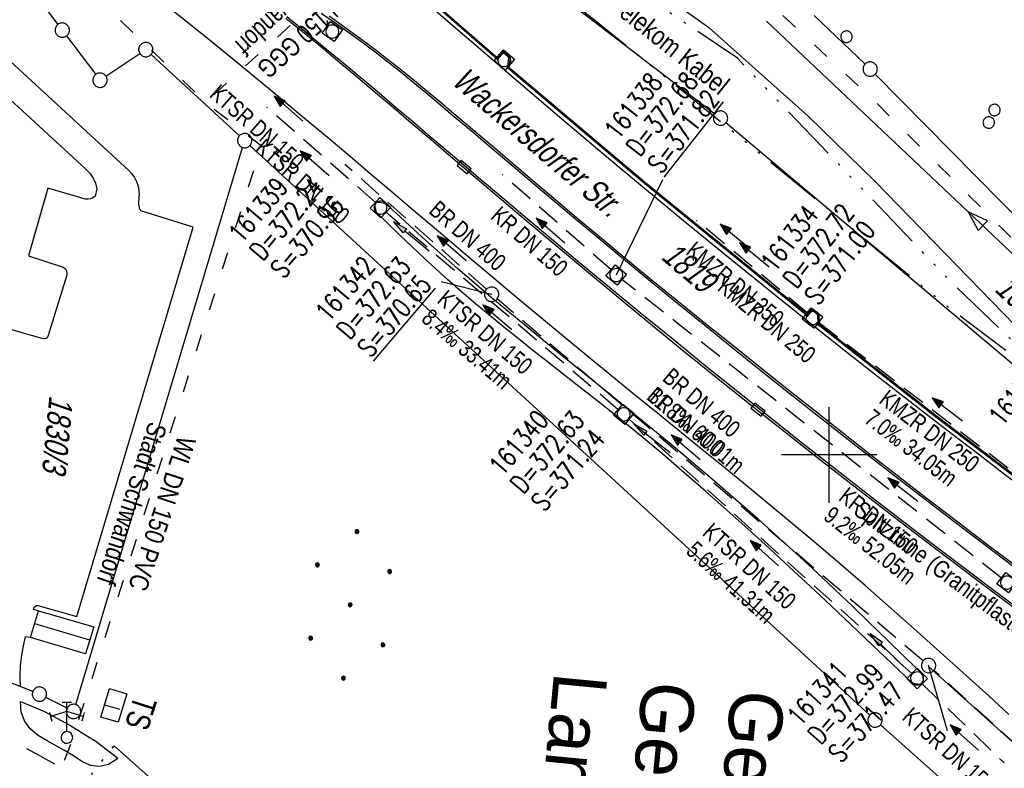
# Model space of a CAD drawing. Extents: x 510932 to 511602, y 463659 to 464636.
# Tile 15 of 81: x 511015 to 511118, y 464167 to 464246. Entities that reach past the tile are written whole.
import ezdxf
from ezdxf.enums import TextEntityAlignment as Align

# ---------------------------------------------------------------- set-up
doc = ezdxf.new("R2010")
doc.units = 0
doc.header["$LTSCALE"] = 10
doc.header["$MEASUREMENT"] = 0
for name, pattern in [('ACAD_ISO03W100', [30, 12, -18]), ('ACAD_ISO14W100', [25.5, 12, -3, 0.5, -3, 0.5, -3, 0.5, -3]), ('AUSGEZOGEN', [0]), ('LT00', [0]), ('STRICHLINIE2', [0.375, 0.25, -0.125])]:
    doc.linetypes.add(name, pattern=pattern)
doc.layers.get('0').update_dxf_attribs({"linetype": 'LT00'})
for name, color, linetype in [('--EK_FBR', 1, 'LT00'), ('--EK_Halt-Pfeil', 4, 'LT00'), ('--EK_Haltung', 7, 'STRICHLINIE2'), ('--EK_Haltung-Text', 140, 'LT00'), ('--EK_Schacht-Text', 5, 'LT00'), ('--EL_Halt-Pfeil', 4, 'LT00'), ('--EL_Haltung', 182, 'STRICHLINIE2'), ('--EL_Haltung-Text', 182, 'LT00'), ('ABWASSERLTG', 24, 'LT00'), ('ABWASSERLTG_FLIEßPF', 26, 'Continuous'), ('DFK_BEB_SCHR', 254, 'LT00'), ('DFK_BEBAUUNG', 250, 'LT00'), ('DFK_BES-NAME', 255, 'LT00'), ('DFK_FLUR_NR', 250, 'LT00'), ('DFK_GZPKT', 250, 'LT00'), ('DFK_KATASTER', 250, 'LT00'), ('DFK_NUTZUNG', 250, 'LT00'), ('DFK_TOPO-ANL', 252, 'LT00'), ('DFK_TOPO-SYM', 252, 'LT00'), ('DFK_VERMPKT', 252, 'LT00'), ('GRENZNAME_A', 250, 'Continuous'), ('PFEIL', 140, 'AUSGEZOGEN'), ('RINNE_TEXT', 11, 'Continuous'), ('TELEKOM', 210, 'ACAD_ISO14W100'), ('TELEKOM_TEXT', 210, 'Continuous'), ('V104_AFBR_BAB', 250, 'LT00'), ('V104_B_FBR_P', 250, 'LT00'), ('V104_GRABEN', 250, 'LT00'), ('V104_H_BORD', 8, 'LT00'), ('V104_KA_MULD', 182, 'LT00'), ('V104_KA_PRUF', 182, 'LT00'), ('V104_RASTER', 250, 'LT00'), ('V104_RINNE', 182, 'LT00'), ('V104_SINKK', 182, 'LT00'), ('WASSERLTG', 130, 'ACAD_ISO03W100'), ('WASSERLTG_TEXT', 130, 'Continuous')]:
    doc.layers.add(name, color=color, linetype=linetype)
doc.styles.add('Arial', font='ARIAL.TTF')
doc.styles.add('Haltungsbeschriftung', font='ARIAL.TTF', dxfattribs={"width": 0.75})
doc.styles.add('schachtbeschriftung', font='romans.shx', dxfattribs={"width": 0.75, "height": 2})
doc.styles.get("Standard").update_dxf_attribs({"font": 'ARIAL.TTF'})
doc.styles.add('UNIR-H', font='unir_h.shx', dxfattribs={"width": 0.8})
doc.styles.add('Versorgungsltg', font='ARIAL.TTF', dxfattribs={"width": 0.8, "height": 2})

# ---------------------------------------------------------------- blocks, each defined once
blk = doc.blocks.new('SYMB7010')
at = {"color": 0, "linetype": 'ByBlock'}
for points in [[(-0.031408, 0.499213), (-0.093728, 0.49134), (-0.15457, 0.475719), (-0.212975, 0.452595), (-0.268021, 0.422333), (-0.31884, 0.385411), (-0.36463, 0.342411), (-0.40467, 0.29401), (-0.438329, 0.240973), (-0.465074, 0.184136), (-0.484486, 0.124395), (-0.496256, 0.062692), (-0.5002, 0)], [(-0.5002, 0), (-0.496256, -0.062692), (-0.484486, -0.124395), (-0.465075, -0.184136), (-0.438329, -0.240973), (-0.404671, -0.29401), (-0.36463, -0.342411), (-0.31884, -0.385411), (-0.268021, -0.422333), (-0.212975, -0.452595), (-0.154571, -0.475719), (-0.093728, -0.49134), (-0.031408, -0.499213), (0.031408, -0.499213)], [(0.5002, 0), (0.496256, 0.062692), (0.484485, 0.124395), (0.465074, 0.184136), (0.438329, 0.240973), (0.40467, 0.29401), (0.36463, 0.342411), (0.31884, 0.385411), (0.268021, 0.422333), (0.212975, 0.452595), (0.15457, 0.475719), (0.093728, 0.49134), (0.031408, 0.499213), (-0.031408, 0.499213)], [(0.031408, -0.499213), (0.093728, -0.491341), (0.15457, -0.475719), (0.212975, -0.452595), (0.268021, -0.422333), (0.31884, -0.385411), (0.36463, -0.342411), (0.404671, -0.294011), (0.438329, -0.240974), (0.465075, -0.184136), (0.484486, -0.124395), (0.496256, -0.062692), (0.500201, 0)]]:
    blk.add_lwpolyline(points, dxfattribs=at)
blk = doc.blocks.new('SYMB7313')
at = {"color": 0, "linetype": 'ByBlock'}
for p, q in [((-0.05, 0.37), (0, 0.37)), ((0, 0.37), (0.05, 0.37)), ((0, 0.27), (-0.17, 0.22)), ((0.17, 0.22), (0, 0.27))]:
    blk.add_line(p, q, dxfattribs=at)
for points in [[(0, 0.061), (0, 0.27), (0, 0.37)], [(-0.18, 0.26), (-0.17, 0.22), (-0.158, 0.17)], [(0.18, 0.26), (0.17, 0.22), (0.158, 0.17)], [(0.061, 0), (0.056881, 0.022036), (0.04508, 0.041095), (0.02719, 0.054605), (0.005628, 0.06074), (-0.016693, 0.058671), (-0.036761, 0.048679), (-0.051863, 0.032112), (-0.059961, 0.011209), (-0.059961, -0.011209)], [(0.005628, -0.06074), (0.02719, -0.054605), (0.04508, -0.041095), (0.056881, -0.022036), (0.061, 0)], [(-0.059961, -0.011209), (-0.051863, -0.032112), (-0.036761, -0.048679), (-0.016693, -0.058671), (0.005628, -0.06074)]]:
    blk.add_lwpolyline(points, dxfattribs=at)
blk = doc.blocks.new('ABWASSER-FLIEßPF')
at = {"layer": 'ABWASSERLTG_FLIEßPF'}
for p, q in [((0, 0), (-2.11, 0.7)), ((-2.11, 0.7), (-2.11, -0.7)), ((-2.11, -0.7), (0, 0))]:
    blk.add_line(p, q, dxfattribs=at)
blk = doc.blocks.new('Ackerland7')
at = {"layer": 'DFK_NUTZUNG', "color": 0, "linetype": 'ByBlock'}
for p, q in [((-4, 3.93), (-4, 3.67)), ((-3.95, 3.63), (-3.95, 3.97)), ((-3.9, 3.99), (-3.9, 3.61)), ((-3.85, 3.6), (-3.85, 4)), ((-3.8, 3.99), (-3.8, 3.61)), ((-3.75, 3.63), (-3.75, 3.97)), ((-3.7, 3.93), (-3.7, 3.67)), ((-3.65, 3.8), (-3.65, 3.8)), ((3.7, 3.93), (3.7, 3.67)), ((3.75, 3.63), (3.75, 3.97)), ((3.8, 3.99), (3.8, 3.61)), ((3.85, 3.6), (3.85, 4)), ((3.9, 3.99), (3.9, 3.61)), ((3.95, 3.63), (3.95, 3.97)), ((4, 3.93), (4, 3.67)), ((4.05, 3.8), (4.05, 3.8)), ((-7.85, 0.13), (-7.85, -0.13)), ((-7.8, -0.17), (-7.8, 0.17)), ((-7.75, 0.19), (-7.75, -0.19)), ((-7.7, -0.2), (-7.7, 0.2)), ((-7.65, 0.19), (-7.65, -0.19)), ((-7.6, -0.17), (-7.6, 0.17)), ((-7.55, 0.13), (-7.55, -0.13)), ((-7.5, 0), (-7.5, 0)), ((-0.15, 0.13), (-0.15, -0.13)), ((-0.1, -0.17), (-0.1, 0.17)), ((-0.05, 0.19), (-0.05, -0.19)), ((0, -0.2), (0, 0.2)), ((0.05, 0.19), (0.05, -0.19)), ((0.1, -0.17), (0.1, 0.17)), ((0.15, 0.13), (0.15, -0.13)), ((0.2, 0), (0.2, 0)), ((7.55, 0.13), (7.55, -0.13)), ((7.6, -0.17), (7.6, 0.17)), ((7.65, 0.19), (7.65, -0.19)), ((7.7, -0.2), (7.7, 0.2)), ((7.75, 0.19), (7.75, -0.19)), ((7.8, -0.17), (7.8, 0.17)), ((7.85, 0.13), (7.85, -0.13)), ((7.9, 0), (7.9, 0)), ((-4, -3.67), (-4, -3.93)), ((-3.95, -3.97), (-3.95, -3.63)), ((-3.9, -3.61), (-3.9, -3.99)), ((-3.85, -4), (-3.85, -3.6)), ((-3.8, -3.61), (-3.8, -3.99)), ((-3.75, -3.97), (-3.75, -3.63)), ((-3.7, -3.67), (-3.7, -3.93)), ((-3.65, -3.8), (-3.65, -3.8)), ((3.7, -3.67), (3.7, -3.93)), ((3.75, -3.97), (3.75, -3.63)), ((3.8, -3.61), (3.8, -3.99)), ((3.85, -4), (3.85, -3.6)), ((3.9, -3.61), (3.9, -3.99)), ((3.95, -3.97), (3.95, -3.63)), ((4, -3.67), (4, -3.93)), ((4.05, -3.8), (4.05, -3.8))]:
    blk.add_line(p, q, dxfattribs=at)
for points in [[(-3.65, 3.8), (-3.67, 3.89), (-3.73, 3.96), (-3.81, 3.99), (-3.89, 3.99), (-3.97, 3.96), (-4.03, 3.89), (-4.05, 3.8), (-4.03, 3.71), (-3.97, 3.64), (-3.89, 3.6), (-3.81, 3.6), (-3.73, 3.64), (-3.67, 3.71), (-3.65, 3.8)], [(4.05, 3.8), (4.03, 3.89), (3.97, 3.96), (3.89, 3.99), (3.81, 3.99), (3.73, 3.96), (3.67, 3.89), (3.65, 3.8), (3.67, 3.71), (3.73, 3.64), (3.81, 3.61), (3.89, 3.61), (3.97, 3.64), (4.03, 3.71), (4.05, 3.8)], [(-7.5, 0), (-7.52, 0.09), (-7.58, 0.16), (-7.66, 0.19), (-7.74, 0.19), (-7.82, 0.16), (-7.88, 0.09), (-7.9, 0)], [(0.2, 0), (0.18, 0.09), (0.12, 0.16), (0.04, 0.19), (-0.04, 0.19), (-0.12, 0.16), (-0.18, 0.09), (-0.2, 0)], [(-0.2, 0), (-0.18, -0.09), (-0.12, -0.16), (-0.04, -0.19), (0.04, -0.19), (0.12, -0.16), (0.18, -0.09), (0.2, 0)], [(7.9, 0), (7.88, 0.09), (7.82, 0.16), (7.74, 0.19), (7.66, 0.19), (7.58, 0.16), (7.52, 0.09), (7.5, 0)], [(7.5, 0), (7.52, -0.09), (7.58, -0.16), (7.66, -0.19), (7.74, -0.19), (7.82, -0.16), (7.88, -0.09), (7.9, 0)], [(-7.9, 0), (-7.88, -0.09), (-7.82, -0.16), (-7.74, -0.19), (-7.66, -0.19), (-7.58, -0.16), (-7.52, -0.09), (-7.5, 0)], [(-3.65, -3.8), (-3.67, -3.71), (-3.73, -3.64), (-3.81, -3.61), (-3.89, -3.61), (-3.97, -3.64), (-4.03, -3.71), (-4.05, -3.8), (-4.03, -3.89), (-3.97, -3.96), (-3.89, -3.99), (-3.81, -3.99), (-3.73, -3.96), (-3.67, -3.89), (-3.65, -3.8)], [(4.05, -3.8), (4.03, -3.71), (3.97, -3.64), (3.89, -3.61), (3.81, -3.61), (3.73, -3.64), (3.67, -3.71), (3.65, -3.8), (3.67, -3.89), (3.73, -3.96), (3.81, -3.99), (3.89, -3.99), (3.97, -3.96), (4.03, -3.89), (4.05, -3.8)]]:
    blk.add_lwpolyline(points, dxfattribs=at)
blk = doc.blocks.new('Pfreil3')
at = {"layer": 'PFEIL'}
blk.add_hatch(color=256, dxfattribs=at).paths.add_polyline_path([(-1.55, 0.27), (-1.55, -0.27), (0, 0)])
for p, q in [((-1.55, 0), (-4.83, 0)), ((-1.55, -0.27), (-1.55, 0.27)), ((-1.55, 0.27), (0, 0)), ((0, 0), (-1.55, -0.27))]:
    blk.add_line(p, q, dxfattribs=at)
blk = doc.blocks.new('SYMB0003')
at = {"color": 0, "linetype": 'ByBlock'}
for p, q in [((-0.015712, 0), (0.010166, 0.012015)), ((0, -0.021257), (-0.015712, 0)), ((0.010166, 0.012015), (0, -0.021257))]:
    blk.add_line(p, q, dxfattribs=at)
for points in [[(-0.031395, 0.499013), (-0.093691, 0.491144), (-0.154509, 0.475528), (-0.21289, 0.452414), (-0.267913, 0.422164), (-0.318712, 0.385257), (-0.364484, 0.342274), (-0.404509, 0.293893), (-0.438154, 0.240877), (-0.464888, 0.184062), (-0.484292, 0.124345), (-0.496058, 0.062667), (-0.5, 0)], [(-0.5, 0), (-0.496058, -0.062667), (-0.484292, -0.124345), (-0.464888, -0.184062), (-0.438154, -0.240877), (-0.404509, -0.293893), (-0.364485, -0.342274), (-0.318712, -0.385257), (-0.267914, -0.422164), (-0.21289, -0.452414), (-0.154509, -0.475529), (-0.093691, -0.491144), (-0.031395, -0.499014), (0.031395, -0.499014)], [(0.5, 0), (0.496057, 0.062667), (0.484292, 0.124345), (0.464888, 0.184062), (0.438153, 0.240877), (0.404509, 0.293893), (0.364484, 0.342274), (0.318712, 0.385257), (0.267913, 0.422164), (0.21289, 0.452414), (0.154509, 0.475528), (0.093691, 0.491144), (0.031395, 0.499013), (-0.031395, 0.499013)], [(0.031395, -0.499014), (0.093691, -0.491144), (0.154509, -0.475529), (0.21289, -0.452414), (0.267914, -0.422164), (0.318712, -0.385257), (0.364485, -0.342274), (0.404509, -0.293893), (0.438154, -0.240877), (0.464889, -0.184062), (0.484292, -0.124345), (0.496058, -0.062667), (0.5, 0)]]:
    blk.add_lwpolyline(points, dxfattribs=at)
blk = doc.blocks.new('SYMB0011')
at = {"color": 0, "linetype": 'ByBlock'}
for p, q in [((0.5, 0), (-0.5, 0)), ((0, 0.5), (0, -0.5))]:
    blk.add_line(p, q, dxfattribs=at)
blk = doc.blocks.new('SYMB0652')
at = {"color": 0, "linetype": 'ByBlock'}
blk.add_lwpolyline([(-0.15, -0.075), (0.15, -0.075), (0.15, 0.075), (-0.15, 0.075), (-0.15, -0.075)], dxfattribs=at)
blk = doc.blocks.new('SYMB1210')
at = {"color": 0, "linetype": 'ByBlock'}
blk.add_line((0.018815, -0.179014), (0.055623, -0.17119), dxfattribs=at)
for points in [[(-0.2, -0.2), (-0.2, 0.2), (0.2, 0.2), (0.2, -0.2), (-0.2, -0.2)], [(0.018815, 0.179014), (-0.018815, 0.179014), (-0.055623, 0.17119), (-0.09, 0.155885), (-0.120444, 0.133766), (-0.145623, 0.105801), (-0.164438, 0.073213), (-0.176067, 0.037424), (-0.18, 0)], [(-0.18, 0), (-0.176067, -0.037424), (-0.164438, -0.073213), (-0.145623, -0.105801), (-0.120444, -0.133766), (-0.09, -0.155885), (-0.055623, -0.17119), (-0.018815, -0.179014), (0.018815, -0.179014)], [(0.18, 0), (0.176067, 0.037424), (0.164438, 0.073213), (0.145623, 0.105801), (0.120444, 0.133766), (0.09, 0.155885), (0.055623, 0.17119), (0.018815, 0.179014)], [(0.055623, -0.17119), (0.09, -0.155885), (0.120444, -0.133766), (0.145623, -0.105801), (0.164438, -0.073213), (0.176067, -0.037424), (0.18, 0)]]:
    blk.add_lwpolyline(points, dxfattribs=at)
blk = doc.blocks.new('SYMB0070')
at = {"color": 0, "linetype": 'ByBlock'}
for p, q in [((-0.5, 0), (0.2, 0)), ((0.5, 0), (0.2, 0.1)), ((0.2, 0.1), (0.2, 0)), ((0.468, 0), (0.21, 0.086)), ((0.21, 0.086), (0.21, -0.086)), ((0.21, -0.086), (0.468, 0)), ((0.22, -0.072), (0.437, 0)), ((0.23, -0.058), (0.405, 0)), ((0.24, -0.045), (0.374, 0)), ((0.342, 0), (0.25, 0.031)), ((0.25, 0.031), (0.25, -0.031)), ((0.25, -0.031), (0.342, 0)), ((0.26, -0.017), (0.31, 0)), ((0.27, -0.003), (0.279, 0))]:
    blk.add_line(p, q, dxfattribs=at)
for points in [[(0.2, 0), (0.2, -0.1), (0.5, 0)], [(0.437, 0), (0.22, 0.072), (0.22, -0.072)], [(0.405, 0), (0.23, 0.058), (0.23, -0.058)], [(0.374, 0), (0.24, 0.045), (0.24, -0.045)], [(0.31, 0), (0.26, 0.017), (0.26, -0.017)], [(0.279, 0), (0.27, 0.003), (0.27, -0.003)]]:
    blk.add_lwpolyline(points, dxfattribs=at)

msp = doc.modelspace()

# ---------------------------------------------------------------- linework, layer by layer
at = {"layer": '--EK_FBR'}
msp.add_lwpolyline([(511118.82, 464172.85), (511116.74, 464174.76), (511114.65, 464176.66), (511111.95, 464179.1), (511109.23, 464181.53), (511106.51, 464183.95), (511103.76, 464186.34), (511101.01, 464188.72), (511098.23, 464191.08), (511095.96, 464192.98), (511093.69, 464194.87), (511091.41, 464196.74), (511089.12, 464198.61), (511086.82, 464200.47), (511084.53, 464202.33), (511082.23, 464204.19), (511079.94, 464206.06), (511073.99, 464210.93), (511068.06, 464215.83), (511062.17, 464220.77), (511060.21, 464222.44), (511058.24, 464224.1), (511056.28, 464225.76), (511054.32, 464227.43), (511051.96, 464229.43), (511049.6, 464231.42), (511047.24, 464233.41), (511044.87, 464235.39), (511042.5, 464237.37), (511040.12, 464239.33), (511037.73, 464241.29), (511035.26, 464243.29), (511032.78, 464245.28), (511030.3, 464247.26)], dxfattribs=at)
at = {"layer": '--EK_Haltung'}
for p, q in [((511052.5, 464226.43), (511041.14, 464236.36)), ((511064.14, 464217.36), (511049.3, 464230.4)), ((511077.17, 464219.38), (511065.82, 464229.31)), ((511077.93, 464204.74), (511053.6, 464225.39)), ((511097.71, 464214.88), (511086.12, 464224.53)), ((511118.04, 464187.12), (511078.3, 464218.36)), ((511109.84, 464178.46), (511065.24, 464216.33)), ((511124.67, 464194.05), (511098.86, 464213.88)), ((511108.65, 464177.13), (511079.06, 464203.76)), ((511142.16, 464149.35), (511110.97, 464177.47)), ((511109.73, 464176.06), (511118.34, 464167.78))]:
    msp.add_line(p, q, dxfattribs=at)
at = {"layer": '--EK_Schacht-Text', "flags": 128}
for points in [[(511082.57, 464228.8), (511077.71, 464218.82)], [(511059.38, 464218.16), (511064.67, 464216.81)], [(511112.38, 464171.14), (511110.41, 464177.97)]]:
    msp.add_lwpolyline(points, dxfattribs=at)
at = {"layer": '--EL_Haltung'}
for p, q in [((511052.5, 464226.43), (511041.14, 464236.36)), ((511064.14, 464217.36), (511049.3, 464230.4)), ((511077.17, 464219.38), (511065.82, 464229.31)), ((511077.93, 464204.74), (511053.6, 464225.39)), ((511097.71, 464214.88), (511086.12, 464224.53)), ((511118.04, 464187.12), (511078.3, 464218.36)), ((511109.84, 464178.46), (511065.24, 464216.33)), ((511124.67, 464194.05), (511098.86, 464213.88)), ((511108.65, 464177.13), (511079.06, 464203.76)), ((511142.16, 464149.35), (511110.97, 464177.47)), ((511109.73, 464176.06), (511118.34, 464167.78))]:
    msp.add_line(p, q, dxfattribs=at)
at = {"layer": 'ABWASSERLTG'}
for points in [[(511093.43, 464245.4), (511135.66, 464205.48), (511181.34, 464169.02), (511220.08, 464144.16), (511239.85, 464131.33)], [(511154.81, 464131.38), (511142.71, 464148.85), (511110.37, 464177.92)]]:
    msp.add_lwpolyline(points, dxfattribs=at)
at = {"layer": 'DFK_BEB_SCHR'}
for p, q in [((511022.59, 464180.63), (511016.84, 464182.34)), ((511024.15, 464173.87), (511025.71, 464173.4))]:
    msp.add_line(p, q, dxfattribs=at)
at = {"layer": 'DFK_BEBAUUNG'}
for points in [[(511022.15, 464179.19), (511016.41, 464180.89), (511017.24, 464183.71), (511023.01, 464182.01), (511022.15, 464179.19)], [(511024.66, 464175.56), (511026.47, 464175.02), (511025.57, 464172.04), (511023.76, 464172.58), (511024.66, 464175.56)]]:
    msp.add_lwpolyline(points, dxfattribs=at)
at = {"layer": 'DFK_KATASTER'}
for p, q in [((511040.95, 464271.72), (511088.03, 464235.7)), ((511015.91, 464249.52), (511019.27, 464245.05)), ((511098.43, 464245.97), (511103.76, 464240.89)), ((511020.17, 464243.85), (511023.22, 464239.81)), ((511024.29, 464239.63), (511027.84, 464241.99)), ((511038.27, 464233.4), (511029.01, 464241.9)), ((511104.83, 464239.84), (511125.89, 464218.48)), ((511139.31, 464192.58), (511089.2, 464234.76)), ((511021.13, 464173.89), (511038.6, 464232.17)), ((511039.37, 464232.38), (511104.26, 464172.78)), ((511016.63, 464175.26), (511014.34, 464176.18)), ((511020.24, 464173.51), (511018, 464174.64)), ((511105.37, 464171.77), (511124.45, 464154.85))]:
    msp.add_line(p, q, dxfattribs=at)
at = {"layer": 'DFK_TOPO-ANL'}
for p, q in [((511072.51, 464255.35), (511087.4, 464244.74)), ((511026.7, 464229.75), (511009.99, 464245.12)), ((511087.4, 464244.74), (511097.79, 464235.44)), ((511010.95, 464240.22), (511022.16, 464229.92)), ((511104.79, 464228.65), (511097.79, 464235.44)), ((511121.07, 464211.89), (511104.79, 464228.65)), ((511018.21, 464227.91), (511016.17, 464220.82)), ((511022.15, 464226.78), (511018.21, 464227.91)), ((511023.34, 464227.85), (511023.15, 464227.08)), ((511027.73, 464226.09), (511027.78, 464227.15)), ((511027.73, 464226.09), (511027.77, 464225.83)), ((511033.44, 464223.84), (511027.95, 464225.55)), ((511021.24, 464183.11), (511033.44, 464223.84)), ((511016.17, 464220.82), (511019.81, 464219.65)), ((511020.15, 464218.7), (511018.26, 464212.5)), ((511017.62, 464212.18), (511013.32, 464213.39)), ((511017.16, 464184.27), (511021.24, 464183.11)), ((511017.24, 464183.71), (511016.71, 464183.83)), ((511016.41, 464180.89), (511015.88, 464180.98)), ((511015.43, 464173.14), (511015.35, 464174.2)), ((511015.35, 464174.2), (511017.87, 464173.15)), ((511015.78, 464172.19), (511015.43, 464173.14)), ((511017.87, 464173.15), (511020.51, 464171.72)), ((511016.36, 464171.34), (511015.78, 464172.19)), ((511017.19, 464170.67), (511016.36, 464171.34)), ((511020.51, 464171.72), (511023.09, 464170.13)), ((511018.15, 464170.09), (511017.19, 464170.67)), ((511019.94, 464169.09), (511018.15, 464170.09)), ((511025.52, 464168.24), (511023.09, 464170.13)), ((511020.9, 464168.53), (511019.94, 464169.09)), ((511021.77, 464167.94), (511020.9, 464168.53)), ((511022.68, 464167.52), (511021.77, 464167.94)), ((511025.52, 464168.24), (511024.56, 464167.62)), ((511023.63, 464167.41), (511022.68, 464167.52)), ((511024.56, 464167.62), (511023.63, 464167.41))]:
    msp.add_line(p, q, dxfattribs=at)
for points in [[(511022.16, 464229.92), (511022.61, 464229.48), (511022.96, 464228.97)], [(511026.7, 464229.75), (511027.01, 464229.4), (511027.28, 464229.02), (511027.49, 464228.6)], [(511022.96, 464228.97), (511023.2, 464228.43), (511023.34, 464227.85)], [(511027.49, 464228.6), (511027.65, 464228.13), (511027.75, 464227.64), (511027.78, 464227.15)], [(511022.66, 464226.79), (511022.41, 464226.75), (511022.15, 464226.78)], [(511023.15, 464227.08), (511022.93, 464226.9), (511022.66, 464226.79)], [(511027.77, 464225.83), (511027.84, 464225.68), (511027.95, 464225.55)], [(511019.81, 464219.65), (511019.96, 464219.55), (511020.08, 464219.42), (511020.16, 464219.26)], [(511020.16, 464219.26), (511020.21, 464219.07), (511020.2, 464218.88), (511020.15, 464218.7)], [(511018.04, 464212.19), (511017.9, 464212.14), (511017.76, 464212.14), (511017.62, 464212.18)], [(511018.26, 464212.5), (511018.22, 464212.38), (511018.14, 464212.27), (511018.04, 464212.19)], [(511016.84, 464184.11), (511016.93, 464184.19), (511017.04, 464184.24), (511017.16, 464184.27)], [(511016.71, 464183.83), (511016.75, 464183.98), (511016.84, 464184.11)], [(511015.48, 464179.07), (511015.65, 464180.03), (511015.88, 464180.98)], [(511015.36, 464175.77), (511015.32, 464176.87), (511015.36, 464177.97), (511015.48, 464179.07)]]:
    msp.add_lwpolyline(points, dxfattribs=at)
at = {"layer": 'TELEKOM', "ltscale": 0.05, "flags": 128}
for points in [[(511549.61, 464034.25), (511540.21, 464035.66), (511536.81, 464036.44), (511508.22, 464040.79), (511481.53, 464047.76), (511460.22, 464064.13), (511456.36, 464064.13), (511447.67, 464064.85), (511409.59, 464072.32), (511406.66, 464069.39), (511402.39, 464065.92), (511397.19, 464062.73), (511392.26, 464061.26), (511387.73, 464061.93), (511375.19, 464064.72), (511362.39, 464067.39), (511343.8, 464073.01), (511326.07, 464078.88), (511308.34, 464086.47), (511289.27, 464094.6), (511272.7, 464101.84), (511261.37, 464111.7), (511256.17, 464115.3), (511229.59, 464132.8), (511221.32, 464138.13), (511201.59, 464150.65), (511180.49, 464164.08), (511162.89, 464176.07), (511152.49, 464183.79), (511143.42, 464190.45), (511126.94, 464204.53), (511112.19, 464215.68), (511095.65, 464229.18), (511075.8, 464245.22), (511058.75, 464258.33), (511036.14, 464275.29), (511026.82, 464281.33), (511023.41, 464284.21), (511016.98, 464290.11), (511009.61, 464297.52), (511004.36, 464302.5), (510990.1, 464316.62)], [(511126.94, 464204.53), (511113.01, 464217.86), (511090.4, 464241.5), (511083.58, 464246.09), (511067.53, 464256.37), (511052.57, 464264.89), (511041, 464271.8)], [(510992.13, 464168.01), (510997.51, 464168.06), (511001.59, 464167.78), (511007.83, 464166.47), (511011.69, 464164.77), (511015.55, 464162.74), (511018.45, 464161.08), (511025.14, 464169.58), (511030.59, 464164.71), (511034.33, 464160.51), (511037.49, 464155.54), (511040.58, 464149.19), (511042.85, 464143.12), (511045.29, 464135.05), (511048.29, 464125.72), (511052.56, 464110.97), (511053.37, 464107.16), (511053.92, 464101.45), (511053.74, 464097.28), (511053.83, 464094.38), (511053.83, 464092.57), (511052.73, 464087.17), (511051.83, 464082.82), (511050.1, 464078.11), (511046.57, 464070.49), (511041.58, 464063.24), (511035.3, 464056.84), (511029.04, 464051.68), (511021.15, 464047.24), (511013.62, 464044.52), (511008.27, 464042.79), (511001.34, 464040.52), (510995.17, 464038.52), (510990.73, 464052.57)]]:
    msp.add_lwpolyline(points, dxfattribs=at)
at = {"layer": 'V104_AFBR_BAB', "color": 2}
msp.add_lwpolyline([(511118.82, 464172.85), (511116.74, 464174.76), (511114.65, 464176.66), (511111.95, 464179.1), (511109.23, 464181.53), (511106.51, 464183.95), (511103.76, 464186.34), (511101.01, 464188.72), (511098.23, 464191.08), (511095.96, 464192.98), (511093.69, 464194.87), (511091.41, 464196.74), (511089.12, 464198.61), (511086.82, 464200.47), (511084.53, 464202.33), (511082.23, 464204.19), (511079.94, 464206.06), (511073.99, 464210.93), (511068.06, 464215.83), (511062.17, 464220.77), (511060.21, 464222.44), (511058.24, 464224.1), (511056.28, 464225.76), (511054.32, 464227.43), (511051.96, 464229.43), (511049.6, 464231.42), (511047.24, 464233.41), (511044.87, 464235.39), (511042.5, 464237.37), (511040.12, 464239.33), (511037.73, 464241.29), (511035.26, 464243.29), (511032.78, 464245.28), (511030.3, 464247.26)], dxfattribs=at)
at = {"layer": 'V104_GRABEN'}
for points in [[(511052.61, 464225.36), (511052.54, 464225.68), (511052.49, 464225.98), (511052.49, 464226.22), (511052.57, 464226.38), (511052.74, 464226.45), (511052.98, 464226.44), (511053.27, 464226.37), (511053.58, 464226.28)], [(511109.74, 464177.09), (511107.92, 464178.86), (511106.1, 464180.64), (511104.28, 464182.41), (511102.45, 464184.17), (511100.61, 464185.92), (511098.76, 464187.66), (511096.9, 464189.38), (511094.7, 464191.38), (511092.49, 464193.36), (511090.25, 464195.32), (511088, 464197.26), (511085.74, 464199.18), (511083.46, 464201.09), (511081.17, 464202.99), (511078.87, 464204.87), (511077.08, 464206.32), (511075.29, 464207.77), (511073.5, 464209.21), (511071.71, 464210.66), (511069.92, 464212.11), (511068.14, 464213.57), (511066.36, 464215.03), (511064.59, 464216.51), (511062.84, 464218), (511061.1, 464219.5), (511059.58, 464220.84), (511058.07, 464222.19), (511056.57, 464223.55), (511055.08, 464224.92), (511053.58, 464226.28)], [(511108.74, 464176.13), (511106.6, 464178.16), (511104.46, 464180.19), (511102.32, 464182.22), (511100.17, 464184.24), (511098.02, 464186.26), (511095.86, 464188.26), (511093.68, 464190.27), (511091.49, 464192.26), (511089.29, 464194.24), (511087.07, 464196.2), (511084.84, 464198.14), (511082.59, 464200.07), (511080.32, 464201.97), (511078.02, 464203.84), (511076.52, 464205.04), (511075.02, 464206.24), (511073.5, 464207.42), (511071.99, 464208.61), (511070.47, 464209.79), (511068.96, 464210.98), (511067.46, 464212.17), (511065.96, 464213.38), (511064.47, 464214.59), (511062.99, 464215.82), (511061.53, 464217.06), (511060.08, 464218.33), (511058.82, 464219.47), (511057.56, 464220.63), (511056.31, 464221.8), (511055.07, 464222.98), (511053.84, 464224.17), (511052.61, 464225.36)], [(511109.74, 464177.09), (511109.81, 464176.78), (511109.86, 464176.49), (511109.86, 464176.25), (511109.79, 464176.09), (511109.66, 464176.02), (511109.48, 464176), (511109.25, 464176.02), (511109.01, 464176.07), (511108.74, 464176.13)]]:
    msp.add_lwpolyline(points, dxfattribs=at)
at = {"layer": 'V104_H_BORD'}
msp.add_lwpolyline([(511032.5, 464270.87), (511040.13, 464263.86), (511053.51, 464251.81), (511065.26, 464241.57), (511065.9, 464242.28), (511066.62, 464241.69), (511066.47, 464240.59), (511080.83, 464228.48), (511097.71, 464214.72), (511098.21, 464215.34), (511098.88, 464214.82), (511099, 464213.68), (511111.24, 464204.1), (511124.63, 464193.9)], dxfattribs=at)
at = {"layer": 'V104_RASTER'}
for p, q in [((511100, 464195), (511100, 464205)), ((511105, 464200), (511095, 464200))]:
    msp.add_line(p, q, dxfattribs=at)
at = {"layer": 'V104_RINNE'}
for points in [[(511065.3, 464241.37), (511053.44, 464251.68), (511040, 464263.76), (511032.38, 464270.77)], [(511046.82, 464246.23), (511048.26, 464245.24), (511049.68, 464244.24), (511051.08, 464243.22), (511052.47, 464242.18), (511053.82, 464241.14), (511055.15, 464240.08), (511056.47, 464239.01), (511057.78, 464237.93), (511059.08, 464236.84), (511060.38, 464235.74), (511062.56, 464233.9), (511064.74, 464232.05), (511066.92, 464230.2), (511069.1, 464228.35), (511071.29, 464226.51), (511073.48, 464224.67), (511075.67, 464222.84), (511078.48, 464220.51), (511081.31, 464218.18), (511084.14, 464215.87), (511086.98, 464213.57), (511089.83, 464211.28), (511092.68, 464208.99), (511096.11, 464206.27), (511099.54, 464203.55), (511102.98, 464200.85), (511106.44, 464198.16), (511109.9, 464195.48), (511113.06, 464193.07), (511116.23, 464190.66), (511119.41, 464188.27)], [(511120.67, 464196.24), (511118.23, 464198.08), (511115.8, 464199.93), (511113.37, 464201.78), (511110.95, 464203.64), (511107.85, 464206.04), (511104.76, 464208.45), (511101.68, 464210.87), (511098.6, 464213.31), (511094.03, 464216.96), (511089.49, 464220.63), (511084.96, 464224.33), (511080.45, 464228.06), (511077.56, 464230.47), (511074.67, 464232.9), (511071.79, 464235.34), (511068.92, 464237.78), (511066.05, 464240.23), (511063.46, 464242.44), (511060.88, 464244.66), (511058.31, 464246.89)], [(511043.14, 464245.7), (511045.04, 464244.17), (511046.92, 464242.63), (511048.79, 464241.07), (511050.65, 464239.5), (511052.52, 464237.93), (511054.39, 464236.34), (511056.26, 464234.76), (511058.12, 464233.17), (511060.65, 464231.02), (511063.18, 464228.87), (511065.72, 464226.72), (511068.26, 464224.57), (511070.8, 464222.43), (511073.35, 464220.3), (511078.97, 464215.64), (511084.63, 464211.01), (511090.32, 464206.43), (511094.65, 464202.99), (511098.99, 464199.57), (511103.36, 464196.17), (511107.74, 464192.79), (511110.86, 464190.41), (511114, 464188.04), (511117.14, 464185.68), (511120.29, 464183.33)], [(511120.39, 464183.48), (511117.24, 464185.83), (511114.09, 464188.2), (511110.96, 464190.57), (511107.83, 464192.96), (511104.33, 464195.66), (511100.85, 464198.37), (511097.37, 464201.1), (511093.91, 464203.84), (511090.46, 464206.6), (511087.04, 464209.34), (511083.63, 464212.1), (511080.23, 464214.87), (511076.84, 464217.65), (511073.46, 464220.45), (511070.92, 464222.58), (511068.38, 464224.71), (511065.84, 464226.86), (511063.31, 464229), (511060.78, 464231.15), (511058.25, 464233.3), (511056.38, 464234.89), (511054.51, 464236.47), (511052.64, 464238.06), (511050.76, 464239.63), (511048.89, 464241.2), (511047.01, 464242.75), (511045.13, 464244.3), (511043.23, 464245.83)], [(511119.51, 464188.39), (511116.33, 464190.79), (511113.16, 464193.2), (511110, 464195.62), (511107.11, 464197.85), (511104.23, 464200.1), (511101.35, 464202.35), (511098.49, 464204.61), (511095.62, 464206.88), (511092.77, 464209.16), (511089.91, 464211.44), (511087.06, 464213.73), (511084.22, 464216.03), (511081.38, 464218.33), (511078.56, 464220.65), (511075.74, 464222.98), (511073.56, 464224.82), (511071.38, 464226.65), (511069.2, 464228.5), (511067.03, 464230.34), (511064.85, 464232.19), (511062.68, 464234.04), (511060.5, 464235.88), (511059.2, 464236.97), (511057.89, 464238.06), (511056.58, 464239.15), (511055.26, 464240.22), (511053.92, 464241.28), (511052.58, 464242.32), (511050.95, 464243.54), (511049.31, 464244.73), (511047.65, 464245.91)], [(511065.3, 464241.37), (511065.92, 464242.1), (511066.45, 464241.65), (511066.33, 464240.51)], [(511097.73, 464214.52), (511080.7, 464228.37), (511066.33, 464240.51)], [(511097.73, 464214.52), (511098.25, 464215.15), (511098.75, 464214.75), (511098.86, 464213.61)], [(511124.66, 464193.72), (511111.18, 464203.97), (511098.86, 464213.61)]]:
    msp.add_lwpolyline(points, dxfattribs=at)
at = {"layer": 'WASSERLTG', "ltscale": 0.015, "flags": 128}
for points in [[(510991.92, 464335.52), (511007.82, 464308.69), (511019.94, 464296.43), (511029.78, 464287.68), (511042.62, 464278.22), (511067.42, 464265.41), (511075.24, 464261.35), (511087.84, 464252.84), (511104.46, 464237.31), (511127.12, 464214.7), (511137.04, 464205.44), (511147.58, 464196.17), (511155.8, 464189.17), (511173.22, 464176.48), (511189.21, 464166.07), (511210.02, 464152.79), (511219.79, 464146.43)], [(510986.85, 464282.84), (511034.77, 464236.87), (511040.57, 464232.34), (511020.72, 464170.03), (511019.6, 464167.28)], [(511067.42, 464265.41), (511066.82, 464264.7), (511061.7, 464261.36), (511036.04, 464238.1), (511034.77, 464236.87)], [(510976.27, 464173), (510991.81, 464173.84), (511000.63, 464173.77), (511005.71, 464173.07), (511008.47, 464172.45), (511011.53, 464171.39), (511014.28, 464170.2), (511017.35, 464168.57)], [(511017.35, 464168.57), (511019.6, 464167.28), (511021.47, 464166.01), (511024.1, 464163.82), (511026.73, 464161.39), (511028.67, 464159.01), (511030.79, 464156.2), (511032.73, 464153.11), (511033.86, 464150.86), (511035.37, 464147.28), (511038.19, 464138.96), (511047.69, 464111.28), (511048.45, 464106.8), (511048.89, 464103.61), (511049.08, 464098.42), (511049.01, 464093.74), (511048.7, 464091.8), (511047.64, 464085.98), (511046.26, 464081.17), (511044.94, 464077.62), (511042.88, 464073.5), (511040.81, 464070), (511038.93, 464067.31), (511036.31, 464064.37), (511033.81, 464061.69), (511031.3, 464059.31), (511028.43, 464057), (511025.68, 464055.19), (511022.05, 464052.87), (511018.67, 464051.37), (511014.48, 464049.63), (511004.33, 464046.36), (510991.45, 464042.23), (510962.79, 464032.99)]]:
    msp.add_lwpolyline(points, dxfattribs=at)

# ---------------------------------------------------------------- block references
at = {"layer": '--EK_Halt-Pfeil', "zscale": 4}
for p, xscale, yscale, rotation in [((511043.4, 464236.23), 4.000000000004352, 4.000000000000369, 138.9150032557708), ((511070.83, 464223.46), 4.000000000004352, 4.000000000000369, 138.9150032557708), ((511090.13, 464222.88), 4.000000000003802, 4.000000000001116, 140.2930018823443), ((511060.49, 464221.62), 4.000000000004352, 4.000000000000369, 138.9150032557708), ((511065.27, 464214.4), 4.000000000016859, 4, 139.6746700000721), ((511112.37, 464204.76), 4.00000000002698, 4, 142.47312999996), ((511084.98, 464200.8), 3.99999999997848, 4, 139.6668699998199), ((511107.73, 464196.36), 3.999999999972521, 4, 141.8255500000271), ((511093.23, 464189.73), 4.000000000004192, 4, 138.0121200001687), ((511114.15, 464170.44), 4.000000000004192, 4, 138.0121200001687)]:
    msp.add_blockref('SYMB0070', p, dxfattribs=dict(at, xscale=xscale, yscale=yscale, rotation=rotation))
at = {"layer": '--EL_Halt-Pfeil', "zscale": 4}
for p, xscale, yscale, rotation in [((511046.15, 464230.51), 4.000000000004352, 4.000000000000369, 138.9150032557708), ((511070.83, 464223.46), 4.000000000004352, 4.000000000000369, 138.9150032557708), ((511060.49, 464221.62), 4.000000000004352, 4.000000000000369, 138.9150032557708), ((511092.17, 464220.92), 4.000000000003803, 4.000000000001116, 140.2930018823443), ((511065.27, 464214.4), 4.000000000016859, 4, 139.6746700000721), ((511112.37, 464204.76), 4.00000000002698, 4, 142.47312999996), ((511084.98, 464200.8), 3.99999999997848, 4, 139.6668699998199), ((511107.73, 464196.36), 3.999999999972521, 4, 141.8255500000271), ((511093.23, 464189.73), 4.000000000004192, 4, 138.0121200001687), ((511114.15, 464170.44), 4.000000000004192, 4, 138.0121200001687)]:
    msp.add_blockref('SYMB0070', p, dxfattribs=dict(at, xscale=xscale, yscale=yscale, rotation=rotation))
at = {"layer": 'ABWASSERLTG_FLIEßPF', "rotation": 136.6097800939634}
msp.add_blockref('ABWASSER-FLIEßPF', (511114.55, 464225.44), dxfattribs=at)
at = {"layer": 'DFK_GZPKT', "xscale": 1.500000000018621, "yscale": 1.5, "zscale": 1.5, "rotation": 264.7377099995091}
for p in [(511019.72, 464244.45), (511028.46, 464242.41), (511104.3, 464240.37), (511023.67, 464239.21), (511088.63, 464235.24), (511038.82, 464232.89), (511017.33, 464174.98), (511020.91, 464173.17), (511104.81, 464172.27)]:
    msp.add_blockref('SYMB7010', p, dxfattribs=at)
at = {"layer": 'DFK_NUTZUNG', "rotation": 264.7376999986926}
msp.add_blockref('Ackerland7', (511049.86, 464184.32), dxfattribs=at)
at = {"layer": 'DFK_TOPO-SYM', "xscale": 10, "yscale": 10, "zscale": 10, "rotation": 0.001160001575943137}
msp.add_blockref('SYMB7313', (511020.2, 464170.45), dxfattribs=at)
at = {"layer": 'DFK_VERMPKT', "xscale": 1.200000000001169, "yscale": 1.200000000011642, "zscale": 1.2, "rotation": 264.7377100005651}
for p in [(511101.82, 464243.76), (511117.31, 464236.09), (511116.71, 464234.78)]:
    msp.add_blockref('SYMB7010', p, dxfattribs=at)
at = {"layer": 'PFEIL'}
for p, rotation in [((511054.39, 464224.42), 140.8738347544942), ((511079.54, 464203.25), 141.9348508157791), ((511104.29, 464181.32), 135.441007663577)]:
    msp.add_blockref('Pfreil3', p, dxfattribs=dict(at, rotation=rotation))
at = {"layer": 'V104_B_FBR_P', "xscale": 0.09999999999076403, "yscale": 0.09999999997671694, "zscale": 0.1, "rotation": 264.4992000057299}
for p in [(511065.92, 464242.1), (511065.29, 464241.37), (511066.45, 464241.65), (511066.33, 464240.51), (511098.25, 464215.15), (511097.73, 464214.52), (511098.75, 464214.75), (511098.84, 464213.62)]:
    msp.add_blockref('SYMB0011', p, dxfattribs=at)
at = {"layer": 'V104_KA_MULD', "zscale": 3.8}
for p, xscale, yscale, rotation in [((511048, 464244.3), 3.79999999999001, 3.799999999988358, 234.8252281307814), ((511065.99, 464241.32), 3.799999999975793, 3.799999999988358, 229.775550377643), ((511053.03, 464225.88), 3.799999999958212, 3.799999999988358, 227.9715576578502), ((511077.71, 464218.82), 3.8000000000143, 3.799999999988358, 319.6605504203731), ((511098.26, 464214.33), 3.800000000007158, 3.799999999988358, 232.2454258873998), ((511078.5, 464204.26), 3.79999999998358, 3.799999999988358, 230.9628332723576), ((511118.63, 464186.65), 3.799999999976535, 3.799999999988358, 232.7766081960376), ((511109.21, 464176.62), 3.799999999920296, 3.800000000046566, 134.8660672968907)]:
    msp.add_blockref('SYMB1210', p, dxfattribs=dict(at, xscale=xscale, yscale=yscale, rotation=rotation))
at = {"layer": 'V104_KA_PRUF', "xscale": 1.499999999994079, "yscale": 1.5, "zscale": 1.5, "rotation": 264.4991999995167}
for p in [(511064.67, 464216.81), (511110.41, 464177.97)]:
    msp.add_blockref('SYMB0003', p, dxfattribs=at)
at = {"layer": 'V104_SINKK', "yscale": 4.5, "zscale": 4.5}
for p, xscale, rotation in [((511061.79, 464230.11), 4.500000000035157, 320.1078983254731), ((511092.55, 464204.75), 4.499999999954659, 321.8616103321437)]:
    msp.add_blockref('SYMB0652', p, dxfattribs=dict(at, xscale=xscale, rotation=rotation))

# ---------------------------------------------------------------- texts
at = {"layer": '--EK_Haltung-Text', "style": 'Haltungsbeschriftung', "width": 0.75}
for s, rotation, p in [('KTSR DN 150', 318.915, (511035.03, 464237.54)), ('BR DN 400', 318.915, (511057.98, 464225.39)), ('KR DN 150', 318.915, (511064.46, 464224.8)), ('KMZR DN 250', 320.293, (511084.88, 464221.08)), ('KTSR DN 150', -40.3253, (511058.86, 464216.02)), ('8.4‰ 33.41m', -40.3253, (511057.2, 464214.07)), ('BR DN 400', -40.3331, (511082.44, 464207.87)), ('11.8‰ 60.01m', -40.3331, (511080.78, 464205.92)), ('KMZR DN 250', -37.5269, (511105.11, 464205.52)), ('7.0‰ 34.05m', -37.5269, (511103.55, 464203.49)), ('KR DN 150', -38.1745, (511100.88, 464195.34)), ('9.2‰ 52.05m', -38.1745, (511099.29, 464193.33)), ('KTSR DN 150', -41.9879, (511086.63, 464191.7)), ('5.6‰ 41.31m', -41.9879, (511084.91, 464189.79)), ('KTSR DN 150', -41.9879, (511107.54, 464172.41))]:
    msp.add_text(s, height=1.8, rotation=rotation, dxfattribs=at).set_placement(p)
at = {"layer": '--EK_Schacht-Text', "style": 'schachtbeschriftung', "width": 0.75}
for s, rotation, p in [('161338', 51.8255, (511077.89, 464232.86)), ('D=372.68', 51.8255, (511080.15, 464231.08)), ('%%US=371.82', 51.8255, (511082.42, 464229.3)), ('161339', 49.6747, (511038.49, 464222.05)), ('D=372.24', 49.6747, (511040.69, 464220.19)), ('S=370.96', 49.6747, (511042.88, 464218.33)), ('161334', 52.4731, (511094.3, 464219.03)), ('D=372.72', 52.4731, (511096.58, 464217.28)), ('S=371.00', 52.4731, (511098.86, 464215.52)), ('161342', 49.6669, (511047.6, 464213.8)), ('D=372.63', 49.6669, (511049.8, 464211.94)), ('%%US=370.65', 49.6669, (511051.99, 464210.07)), ('161337', 51.8255, (511118.15, 464202.9)), ('161340', 49.6747, (511065.78, 464197.69)), ('D=372.63', 49.6747, (511067.98, 464195.82)), ('S=371.24', 49.6747, (511070.17, 464193.96)), ('161341', 48.0121, (511096.95, 464171.51)), ('D=372.99', 48.0121, (511099.09, 464169.58)), ('S=371.47', 48.0121, (511101.23, 464167.66))]:
    msp.add_text(s, height=2, rotation=rotation, dxfattribs=at).set_placement(p)
at = {"layer": '--EL_Haltung-Text', "style": 'Haltungsbeschriftung', "width": 0.75}
for s, rotation, p in [('KTSR DN 150', 318.915, (511039.79, 464231.86)), ('BR DN 400', 318.915, (511057.98, 464225.39)), ('KR DN 150', 318.915, (511064.46, 464224.8)), ('KMZR DN 250', 320.293, (511088.2, 464217.3)), ('KTSR DN 150', -40.3253, (511058.86, 464216.02)), ('BR DN 400', -40.3331, (511080.78, 464205.92)), ('KMZR DN 250', -37.5269, (511105.11, 464205.52)), ('KR DN 150', -38.1745, (511100.88, 464195.34)), ('KTSR DN 150', -41.9879, (511086.63, 464191.7)), ('KTSR DN 150', -41.9879, (511107.54, 464172.41))]:
    msp.add_text(s, height=1.8, rotation=rotation, dxfattribs=at).set_placement(p)
at = {"layer": 'DFK_BES-NAME', "oblique": 13.754, "width": 0.75}
msp.add_text('Wackersdorfer Str.', height=2.5, rotation=-40.419, dxfattribs=at).set_placement((511060.35, 464238.9))
at = {"layer": 'DFK_BES-NAME', "width": 0.75}
msp.add_text('TS', height=2.5, rotation=252.2897, dxfattribs=at).set_placement((511027.27, 464174.96))
at = {"layer": 'DFK_FLUR_NR', "oblique": 13.754, "width": 0.75}
for s, rotation, p in [('1819', -40.419, (511082.29, 464220.58)), ('104/2', -42.5686, (511117.2, 464217.21)), ('1830/3', 264.4992, (511018.38, 464206.28))]:
    msp.add_text(s, height=2.5, rotation=rotation, dxfattribs=at).set_placement(p)
at = {"layer": 'GRENZNAME_A', "insert": (511095.38, 464175.06), "char_height": 5.6, "attachment_point": 1, "rotation": 264.4992, "style": 'UNIR-H'}
msp.add_mtext('{\\W1;Gemarkung: Kronstetten\\PGemeinde: Schwandorf\\PLandkreis: Schwandorf}', dxfattribs=at)
at = {"layer": 'RINNE_TEXT', "insert": (511102.12, 464193.45), "char_height": 1.8, "attachment_point": 7, "rotation": 323.2704, "style": 'Arial'}
msp.add_mtext('{\\W0.8;Spitzrinne (Granitpflaster)}', dxfattribs=at)
at = {"layer": 'TELEKOM_TEXT', "style": 'Versorgungsltg', "width": 0.8}
msp.add_text('Telekom Kabel', height=2, rotation=321.484, dxfattribs=at).set_placement((511082.67, 464242.2), align=Align.CENTER)
at = {"layer": 'WASSERLTG_TEXT', "char_height": 2, "style": 'Versorgungsltg'}
for s, insert, attachment_point, rotation in [('{\\W0.75;WL DN 150 GGG\\PStadt Schwandorf}', (511045.53, 464246.7), 5, 222.2551), ('WL DN 150 PVC\\PStadt Schwandorf', (511026.03, 464195.23), 8, 251.7758), ('WL DN 150 PVC\\PStadt Schwandorf', (511003.59, 464169.96), 8, 350.9262)]:
    msp.add_mtext(s, dxfattribs=dict(at, insert=insert, attachment_point=attachment_point, rotation=rotation))

doc.saveas('drawing.dxf')
